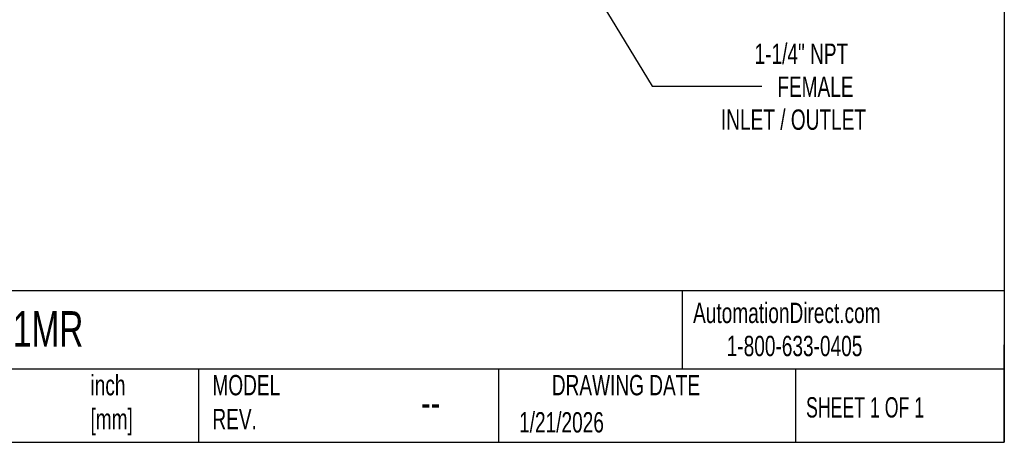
# Model space of a CAD drawing. Header units: inches. Extents: x 0.7 to 32.2, y 0.7 to 24.8.
# Tile 7 of 13: x 20.2 to 32.2, y 0.7 to 5.9. Entities that reach past the tile are written whole.
import ezdxf

# ---------------------------------------------------------------- set-up
doc = ezdxf.new("R2010")
doc.units = ezdxf.units.IN
doc.header["$LTSCALE"] = 3
doc.header["$MEASUREMENT"] = 0
doc.linetypes.add('SLD-Solid', pattern=[0])
doc.layers.add('DIMENSIONS', color=140, linetype='SLD-Solid', lineweight=25)
doc.layers.add('TEXT', color=140, linetype='SLD-Solid', lineweight=25)
doc.styles.add('SLDTEXTSTYLE0', font='TXT', dxfattribs={"width": 0.7})
doc.styles.add('SLDTEXTSTYLE1', font='TXT', dxfattribs={"width": 0.65})
doc.dimstyles.new('SLDDIMSTYLE2', dxfattribs={"dimtxt": 0.254883, "dimasz": 0.39, "dimexe": 0, "dimexo": 0.0625, "dimgap": 0.063721, "dimtad": 0, "dimtih": 1, "dimtoh": 1, "dimrnd": 1e-09, "dimzin": 12, "dimdsep": 46, "dimtxsty": 'SLDTEXTSTYLE0', "dimsah": 1, "dimcen": 0, "dimadec": 0, "dimazin": 3, "dimtfac": 1, "dimtofl": 0, "dimtmove": 0, "dimatfit": 3, "dimfxl": 0, "dimfrac": 2, "dimtolj": 1, "dimtzin": 12, "dimarcsym": 0})

# ---------------------------------------------------------------- blocks, each defined once
blk = doc.blocks.new('_D_4')
at = {"layer": 'DIMENSIONS'}
for p, q in [((26.98, 6.688), (27.927, 5.126)), ((27.927, 5.126), (29.275, 5.126))]:
    blk.add_line(p, q, dxfattribs=at)
blk.add_solid([(26.98, 6.688), (27.13, 6.324), (27.233, 6.386)], dxfattribs=at)
at = {"layer": 'DIMENSIONS', "char_height": 0.25, "attachment_point": 1, "style": 'SLDTEXTSTYLE0'}
for s, insert in [('1-1/4" NPT', (29.184, 5.651)), ('FEMALE', (29.463, 5.246)), ('INLET / OUTLET', (28.771, 4.841))]:
    blk.add_mtext(s, dxfattribs=dict(at, insert=insert))

msp = doc.modelspace()

# ---------------------------------------------------------------- linework, layer by layer
at = {"layer": 'TEXT'}
for p, q in [((32.25, 24.75), (32.25, 0.75)), ((32.25, 2.613), (0.75, 2.613)), ((28.296, 2.613), (28.296, 1.65)), ((32.25, 0.75), (32.25, 1.95)), ((32.25, 1.65), (0.75, 1.65)), ((22.358, 1.65), (22.358, 0.75)), ((26.039, 1.65), (26.039, 0.75)), ((29.687, 1.65), (29.687, 0.75)), ((0.75, 0.75), (32.25, 0.75))]:
    msp.add_line(p, q, dxfattribs=at)

# ---------------------------------------------------------------- texts
for s, insert, char_height, attachment_point, style in [('AutomationDirect.com', (28.429, 2.466), 0.25, 1, 'SLDTEXTSTYLE0'), ('S95G41MR', (18.804, 2.362), 0.4375, 1, 'SLDTEXTSTYLE0'), ('1-800-633-0405', (28.842, 2.059), 0.25, 1, 'SLDTEXTSTYLE0'), ('inch^J[mm]', (21.031, 1.578), 0.25, 1, 'SLDTEXTSTYLE0'), ('MODEL ^JREV.', (22.528, 1.578), 0.25, 1, 'SLDTEXTSTYLE0'), ('DRAWING DATE', (27.605, 1.578), 0.25, 2, 'SLDTEXTSTYLE0'), ('UNLESS OTHERWISE ^JSPECIFIED UNITS ARE:', (16.874, 1.535), 0.25, 1, 'SLDTEXTSTYLE0'), ('--', (25.09, 1.426), 0.375, 1, 'SLDTEXTSTYLE0'), ('SHEET 1 OF 1', (29.816, 1.305), 0.25, 1, 'SLDTEXTSTYLE1'), ('1/21/2026', (26.293, 1.121), 0.25, 1, 'SLDTEXTSTYLE0')]:
    msp.add_mtext(s, dxfattribs=dict(at, insert=insert, char_height=char_height, attachment_point=attachment_point, style=style))

# ---------------------------------------------------------------- dimensions: what is measured, and where the dimension line sits
at = {"layer": 'DIMENSIONS'}
dim = msp.add_diameter_dim_2p(p1=(26.199, 7.976), p2=(26.98, 6.688), text='1-1/4" NPT\\PFEMALE\\PINLET / OUTLET', dimstyle='SLDDIMSTYLE2', override={"dimpost": '<>'}, dxfattribs=at)
dim.commit()
dim.dimension.update_dxf_attribs({"geometry": '_D_4', "text_midpoint": (30.116, 5.126), "dimtype": 163})

doc.saveas('drawing.dxf')
